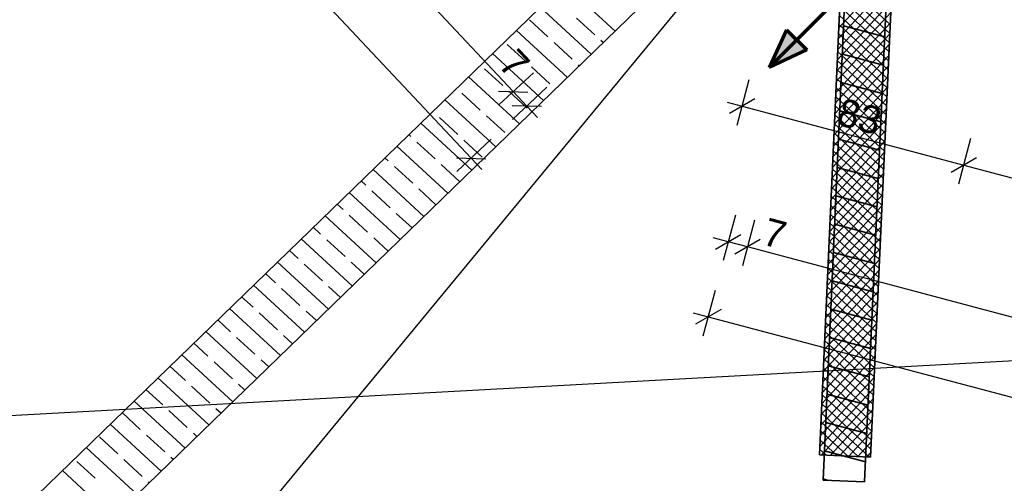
# Model space of a CAD drawing. Extents: x -181 to 1388, y 138 to 979.
# Tile 14 of 82: x 391 to 462, y 296 to 329. Entities that reach past the tile are written whole.
import ezdxf
from ezdxf.lldxf.tags import DXFTag

# ---------------------------------------------------------------- set-up
doc = ezdxf.new("R2010")
doc.units = 0
doc.layers.get('0').update_dxf_attribs({"lineweight": 25})
for name, color, linetype, lineweight, true_color in [('01AFU Allgemein Bemaßung', 7, 'Continuous', 25, 0x848484), ('60 Stützwand - Stützwände', 7, 'Continuous', 25, 0x848484), ('70 Bodenabläufe+Rinnen', 7, 'Continuous', 25, 0x848484), ('A-0', 7, 'Continuous', 25, 0x848484), ('S_Einrichtung', 7, 'Continuous', 35, 0x9dff9d), ('S_Schmutzwasser', 5, 'Continuous', 70, 0x0000ff)]:
    doc.layers.add(name, color=color, linetype=linetype, lineweight=lineweight, true_color=true_color)
doc.layers.add('02 Raster Gebäude', color=7, linetype='Continuous', lineweight=25)
doc.styles.get("Standard").update_dxf_attribs({"font": 'arial.ttf'})
tags = doc.linetypes.add('Raster', pattern=[0.2, 0.1, -0.05, 0, -0.05]).pattern_tags.tags
tags[10:11] = [DXFTag(74, 4), DXFTag(75, 0), DXFTag(340, '0'), DXFTag(46, 1.0), DXFTag(50, 0.0), DXFTag(44, 0.0), DXFTag(45, 0.0)]
tags[8:9] = [DXFTag(74, 4), DXFTag(75, 0), DXFTag(340, '0'), DXFTag(46, 1.0), DXFTag(50, 0.0), DXFTag(44, 0.0), DXFTag(45, 0.0)]
tags[6:7] = [DXFTag(74, 4), DXFTag(75, 0), DXFTag(340, '0'), DXFTag(46, 1.0), DXFTag(50, 0.0), DXFTag(44, 0.0), DXFTag(45, 0.0)]
tags[4:5] = [DXFTag(74, 4), DXFTag(75, 0), DXFTag(340, '0'), DXFTag(46, 1.0), DXFTag(50, 0.0), DXFTag(44, 0.0), DXFTag(45, 0.0)]
tags = doc.linetypes.add('Öffnungslinie Tür Fenster', pattern=[0.115, 0.075, -0.04]).pattern_tags.tags
tags[6:7] = [DXFTag(74, 4), DXFTag(75, 0), DXFTag(340, '0'), DXFTag(46, 1.0), DXFTag(50, 0.0), DXFTag(44, 0.0), DXFTag(45, 0.0)]
tags[4:5] = [DXFTag(74, 4), DXFTag(75, 0), DXFTag(340, '0'), DXFTag(46, 1.0), DXFTag(50, 0.0), DXFTag(44, 0.0), DXFTag(45, 0.0)]

# ---------------------------------------------------------------- blocks, each defined once
blk = doc.blocks.new('Referenz-A07F5V09WF')
at = {"layer": '01AFU Allgemein Bemaßung', "lineweight": -2}
for p, q in [((267.351, 486.444), (423.945, 319.276)), ((384.844, 369.07), (426.982, 324.086)), ((425.956, 323.124), (428.442, 325.453)), ((443.15, 321.672), (444.024, 324.964)), ((426.936, 322.078), (429.422, 324.407)), ((425.922, 324.12), (428.043, 324.051)), ((426.982, 324.086), (427.963, 323.039)), ((444.428, 323.563), (442.593, 322.498)), ((429.023, 323.005), (426.903, 323.074)), ((427.963, 323.039), (428.732, 322.218)), ((442.423, 323.319), (443.511, 323.031)), ((443.511, 323.031), (459.52, 318.781)), ((422.919, 318.314), (425.405, 320.643)), ((459.159, 317.421), (460.033, 320.714)), ((422.885, 319.31), (425.005, 319.241)), ((423.945, 319.276), (424.714, 318.455)), ((460.437, 319.313), (458.602, 318.248)), ((459.52, 318.781), (488.708, 311.031)), ((443.025, 315.167), (442.151, 311.875)), ((444.411, 314.799), (443.537, 311.507)), ((442.512, 313.234), (441.425, 313.522)), ((441.595, 312.701), (443.429, 313.766)), ((443.898, 312.866), (442.512, 313.234)), ((444.815, 313.398), (442.98, 312.333)), ((490.499, 300.494), (443.898, 312.866)), ((440.712, 306.455), (441.586, 309.748)), ((439.986, 308.103), (441.073, 307.815)), ((441.991, 308.347), (440.156, 307.282)), ((441.073, 307.815), (575.232, 272.197))]:
    blk.add_line(p, q, dxfattribs=at)
at = {"layer": '02 Raster Gebäude', "linetype": 'Raster', "lineweight": -2, "ltscale": 56.250004}
blk.add_line((1006.724, 334.399), (323.163, 296.981), dxfattribs=at)
at = {"layer": '60 Stützwand - Stützwände', "lineweight": -2}
for p, q in [((447.311, 348.014), (310.756, 215.505)), ((371.075, 274.039), (447.308, 348.016)), ((314.238, 211.916), (450.793, 344.425)), ((450.793, 344.425), (374.558, 270.45)), ((434.349, 328.468), (430.667, 331.863)), ((432.624, 326.795), (428.942, 330.189)), ((429.493, 328.05), (428.169, 329.27)), ((432.884, 328.187), (431.561, 329.407)), ((430.899, 325.121), (427.217, 328.515)), ((433.486, 327.632), (433.325, 327.78)), ((427.866, 326.285), (426.542, 327.505)), ((431.257, 326.423), (429.934, 327.643)), ((429.174, 323.447), (425.492, 326.841)), ((426.239, 324.521), (424.915, 325.741)), ((429.63, 324.658), (428.307, 325.878)), ((431.761, 325.958), (431.698, 326.016)), ((427.449, 321.773), (423.767, 325.167)), ((425.724, 320.099), (422.042, 323.494)), ((424.612, 322.756), (423.288, 323.977)), ((428.003, 322.894), (426.68, 324.114)), ((421.22, 322.619), (421.18, 322.657)), ((422.985, 320.992), (421.662, 322.212)), ((426.376, 321.129), (425.053, 322.35)), ((423.999, 318.425), (420.317, 321.82)), ((419.593, 320.854), (419.455, 320.983)), ((424.749, 319.365), (423.426, 320.585)), ((422.274, 316.751), (418.592, 320.146)), ((421.358, 319.228), (420.035, 320.448)), ((417.967, 319.09), (417.729, 319.309)), ((420.548, 315.077), (416.867, 318.472)), ((419.731, 317.463), (418.408, 318.683)), ((423.122, 317.601), (421.799, 318.821)), ((416.34, 317.326), (416.004, 317.635)), ((421.411, 315.914), (420.172, 317.056)), ((418.823, 313.403), (415.142, 316.798)), ((418.104, 315.699), (416.781, 316.919)), ((414.713, 315.561), (414.279, 315.961)), ((417.098, 311.729), (413.417, 315.124)), ((416.477, 313.934), (415.154, 315.155)), ((419.686, 314.24), (418.545, 315.292)), ((413.086, 313.797), (412.554, 314.287)), ((417.961, 312.566), (416.918, 313.528)), ((415.373, 310.055), (411.692, 313.45)), ((414.85, 312.17), (413.527, 313.39)), ((411.459, 312.032), (410.829, 312.613)), ((413.648, 308.381), (409.967, 311.776)), ((413.223, 310.406), (411.9, 311.626)), ((416.236, 310.892), (415.291, 311.763)), ((409.832, 310.268), (409.104, 310.939)), ((411.923, 306.707), (408.242, 310.102)), ((414.511, 309.218), (413.664, 309.999)), ((408.205, 308.504), (407.379, 309.265)), ((411.596, 308.641), (410.273, 309.861)), ((410.198, 305.033), (406.517, 308.428)), ((409.969, 306.877), (408.646, 308.097)), ((412.786, 307.544), (412.037, 308.234)), ((406.578, 306.739), (405.654, 307.591)), ((408.473, 303.36), (404.792, 306.754)), ((411.061, 305.87), (410.41, 306.47)), ((404.951, 304.975), (403.929, 305.917)), ((408.342, 305.112), (407.019, 306.333)), ((406.748, 301.686), (403.067, 305.08)), ((403.324, 303.21), (402.204, 304.243)), ((406.716, 303.348), (405.392, 304.568)), ((409.336, 304.196), (408.784, 304.706)), ((405.023, 300.012), (401.342, 303.406)), ((405.089, 301.584), (403.765, 302.804)), ((407.611, 302.523), (407.157, 302.941)), ((401.697, 301.446), (400.479, 302.569)), ((403.298, 298.338), (399.617, 301.732)), ((400.07, 299.682), (398.754, 300.895)), ((403.462, 299.819), (402.138, 301.039)), ((405.886, 300.849), (405.53, 301.177)), ((401.573, 296.664), (397.892, 300.058)), ((401.835, 298.055), (400.511, 299.275)), ((404.161, 299.175), (403.903, 299.412)), ((398.443, 297.917), (397.12, 299.137)), ((399.848, 294.99), (396.166, 298.385)), ((396.816, 296.153), (395.493, 297.373)), ((400.208, 296.29), (398.885, 297.511)), ((402.436, 297.501), (402.276, 297.648)), ((398.123, 293.316), (394.441, 296.711)), ((400.711, 295.827), (400.649, 295.884))]:
    blk.add_line(p, q, dxfattribs=at)
at = {"layer": '60 Stützwand - Stützwände', "linetype": 'Öffnungslinie Tür Fenster', "lineweight": -2, "ltscale": 56.250004}
blk.add_line((450.378, 344.023), (344.39, 215.438), dxfattribs=at)
at = {"layer": '70 Bodenabläufe+Rinnen', "lineweight": -2}
for p, q in [((449.092, 297.854), (450.975, 339.548)), ((454.671, 339.381), (452.788, 297.687)), ((454.379, 332.911), (450.484, 328.687)), ((454.344, 332.135), (450.449, 327.912)), ((454.199, 328.936), (450.643, 332.215)), ((454.309, 331.36), (450.414, 327.136)), ((454.17, 328.283), (450.614, 331.562)), ((454.274, 330.584), (450.379, 326.361)), ((454.14, 327.63), (450.585, 330.909)), ((454.111, 326.977), (450.555, 330.256)), ((454.239, 329.809), (450.344, 325.585)), ((454.081, 326.324), (450.526, 329.603)), ((454.204, 329.033), (450.309, 324.809)), ((454.052, 325.671), (450.496, 328.95)), ((454.169, 328.257), (450.274, 324.034)), ((454.022, 325.018), (450.467, 328.297)), ((454.134, 327.482), (450.239, 323.258)), ((453.963, 323.713), (450.408, 326.991)), ((453.993, 324.365), (450.437, 327.644)), ((454.098, 326.706), (450.204, 322.483)), ((453.934, 323.06), (450.378, 326.338)), ((454.063, 325.931), (450.169, 321.707)), ((453.904, 322.407), (450.349, 325.685)), ((454.028, 325.155), (450.134, 320.932)), ((453.875, 321.754), (450.319, 325.032)), ((453.993, 324.38), (450.099, 320.156)), ((453.845, 321.101), (450.29, 324.379)), ((453.958, 323.604), (450.064, 319.38)), ((453.816, 320.448), (450.26, 323.727)), ((453.923, 322.828), (450.029, 318.605)), ((453.786, 319.795), (450.231, 323.074)), ((453.888, 322.053), (449.994, 317.829)), ((453.757, 319.142), (450.201, 322.421)), ((453.727, 318.489), (450.172, 321.768)), ((453.853, 321.277), (449.959, 317.054)), ((453.698, 317.836), (450.142, 321.115)), ((453.818, 320.502), (449.924, 316.278)), ((453.668, 317.183), (450.113, 320.462)), ((453.783, 319.726), (449.889, 315.503)), ((453.609, 315.877), (450.054, 319.156)), ((453.639, 316.53), (450.083, 319.809)), ((453.748, 318.951), (449.854, 314.727)), ((453.58, 315.224), (450.024, 318.503)), ((453.713, 318.175), (449.819, 313.951)), ((453.55, 314.572), (449.995, 317.85)), ((453.678, 317.399), (449.784, 313.176)), ((453.521, 313.919), (449.965, 317.197)), ((453.643, 316.624), (449.749, 312.4)), ((453.491, 313.266), (449.936, 316.544)), ((453.608, 315.848), (449.714, 311.625)), ((453.462, 312.613), (449.906, 315.891)), ((453.573, 315.073), (449.679, 310.849)), ((453.433, 311.96), (449.877, 315.238)), ((453.538, 314.297), (449.644, 310.074)), ((453.403, 311.307), (449.847, 314.586)), ((453.503, 313.522), (449.609, 309.298)), ((453.374, 310.654), (449.818, 313.933)), ((453.344, 310.001), (449.788, 313.28)), ((453.468, 312.746), (449.573, 308.522)), ((453.315, 309.348), (449.759, 312.627)), ((453.433, 311.97), (449.538, 307.747)), ((453.285, 308.695), (449.729, 311.974)), ((453.398, 311.195), (449.503, 306.971)), ((453.226, 307.389), (449.67, 310.668)), ((453.256, 308.042), (449.7, 311.321)), ((453.363, 310.419), (449.468, 306.196)), ((453.197, 306.736), (449.641, 310.015)), ((453.328, 309.644), (449.433, 305.42)), ((453.167, 306.083), (449.611, 309.362)), ((453.293, 308.868), (449.398, 304.645)), ((453.138, 305.431), (449.582, 308.709)), ((453.258, 308.093), (449.363, 303.869)), ((453.108, 304.778), (449.552, 308.056)), ((453.223, 307.317), (449.328, 303.093)), ((453.079, 304.125), (449.523, 307.403)), ((453.188, 306.541), (449.293, 302.318)), ((453.049, 303.472), (449.493, 306.75)), ((453.153, 305.766), (449.258, 301.542)), ((453.02, 302.819), (449.464, 306.097)), ((453.118, 304.99), (449.223, 300.767)), ((452.99, 302.166), (449.434, 305.445)), ((452.961, 301.513), (449.405, 304.792)), ((453.083, 304.215), (449.188, 299.991)), ((452.931, 300.86), (449.376, 304.139)), ((453.048, 303.439), (449.153, 299.216)), ((452.872, 299.554), (449.317, 302.833)), ((452.902, 300.207), (449.346, 303.486)), ((453.013, 302.664), (449.118, 298.44)), ((452.843, 298.901), (449.287, 302.18)), ((452.978, 301.888), (449.252, 297.847)), ((452.813, 298.248), (449.258, 301.527)), ((452.679, 297.692), (449.228, 300.874)), ((452.943, 301.112), (449.905, 297.818)), ((451.903, 297.727), (449.199, 300.221)), ((452.908, 300.337), (450.557, 297.788)), ((451.127, 297.762), (449.169, 299.568)), ((452.873, 299.561), (451.21, 297.759)), ((450.352, 297.797), (449.14, 298.915)), ((452.838, 298.786), (451.863, 297.729)), ((452.788, 297.687), (449.092, 297.854)), ((449.576, 297.832), (449.11, 298.262)), ((452.803, 298.01), (452.516, 297.7))]:
    blk.add_line(p, q, dxfattribs=at)
at = {"layer": 'A-0', "linetype": 'Continuous', "lineweight": -2, "ltscale": 312.5}
for p, q in [((447.311, 348.014), (310.756, 215.505)), ((314.238, 211.916), (450.793, 344.425)), ((450.975, 339.548), (449.092, 297.854)), ((452.788, 297.687), (454.671, 339.381)), ((449.092, 297.854), (452.788, 297.687))]:
    blk.add_line(p, q, dxfattribs=at)
at = {"layer": '01AFU Allgemein Bemaßung', "linetype": 'ByBlock', "lineweight": -2, "ltscale": 40.625, "char_height": 2, "attachment_point": 1}
for s, insert, rotation in [('{\\fArial;7}', (427.277, 327.352), 313.12936), ('{\\fArial;83}', (450.744, 323.662), 345.13163), ('{\\fArial;7}', (445.378, 315.006), 345.13163)]:
    blk.add_mtext(s, dxfattribs=dict(at, insert=insert, rotation=rotation))
blk = doc.blocks.new('Polygonsäule-A07F5V2TWF')
at = {"color": 0, "linetype": 'ByBlock', "lineweight": -2, "ltscale": 0.35}
for p, q in [((449.359, 296.019), (451.325, 339.532)), ((451.325, 339.532), (454.322, 339.398)), ((454.322, 339.398), (452.356, 295.883)), ((452.356, 295.883), (449.359, 296.019))]:
    blk.add_line(p, q, dxfattribs=at)
blk = doc.blocks.new('Schraffur-A07F5V2VWF')
at = {"color": 0, "lineweight": -2}
for p, q in [((454.271, 338.267), (451.304, 339.062)), ((454.179, 336.221), (451.211, 337.016)), ((454.086, 334.175), (451.119, 334.971)), ((453.994, 332.13), (451.026, 332.925)), ((453.901, 330.084), (450.934, 330.879)), ((453.809, 328.038), (450.842, 328.833)), ((453.717, 325.992), (450.749, 326.787)), ((453.624, 323.947), (450.657, 324.742)), ((453.532, 321.901), (450.564, 322.696)), ((453.439, 319.855), (450.472, 320.65)), ((453.347, 317.809), (450.38, 318.604)), ((453.254, 315.763), (450.287, 316.558)), ((453.162, 313.718), (450.195, 314.513)), ((453.07, 311.672), (450.102, 312.467)), ((452.977, 309.626), (450.01, 310.421)), ((452.885, 307.58), (449.917, 308.375)), ((452.792, 305.534), (449.825, 306.33)), ((452.7, 303.489), (449.733, 304.284)), ((452.607, 301.443), (449.64, 302.238)), ((452.515, 299.397), (449.548, 300.192)), ((452.422, 297.351), (449.455, 298.146)), ((449.731, 296.002), (449.363, 296.101))]:
    blk.add_line(p, q, dxfattribs=at)

msp = doc.modelspace()

# ---------------------------------------------------------------- linework, layer by layer
at = {"layer": 'S_Schmutzwasser'}
for p, q in [((452.173, 332.55), (445.457, 325.834)), ((446.725, 328.553), (445.457, 325.834)), ((446.725, 328.553), (448.176, 327.102)), ((448.176, 327.102), (445.457, 325.834))]:
    msp.add_line(p, q, dxfattribs=at)
msp.add_solid([(448.176, 327.102), (445.457, 325.834), (446.725, 328.553)], dxfattribs=at)

# ---------------------------------------------------------------- block references
at = {"color": 8, "lineweight": 25, "ltscale": 1250, "true_color": 0x808080}
msp.add_blockref('Referenz-A07F5V09WF', (0, 0), dxfattribs=at)
at = {"layer": 'S_Einrichtung', "ltscale": 0.35}
for name in ['Polygonsäule-A07F5V2TWF', 'Schraffur-A07F5V2VWF']:
    msp.add_blockref(name, (0, 0), dxfattribs=at)

doc.saveas('drawing.dxf')
